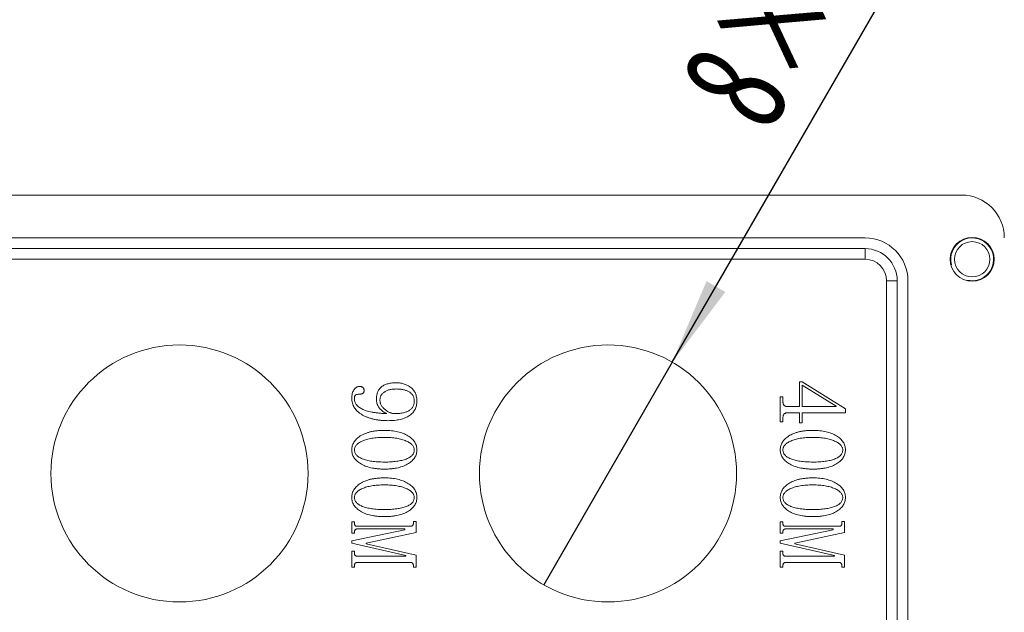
# Model space of a CAD drawing. Header units: millimetres. Extents: x -8 to 1027, y -4 to 297.
# Tile 11 of 15: x 160 to 206, y 185 to 212. Entities that reach past the tile are written whole.
import ezdxf

# ---------------------------------------------------------------- set-up
doc = ezdxf.new("R2010")
doc.units = ezdxf.units.MM
doc.layers.add('10', color=7, linetype='Continuous')
doc.styles.add('SLDTEXTSTYLE0', font='TXT', dxfattribs={"width": 0.7})
doc.styles.add('SLDTEXTSTYLE1', font='TXT', dxfattribs={"width": 0.7, "bigfont": 'bigfont'})
doc.dimstyles.new('SLDDIMSTYLE1', dxfattribs={"dimtxt": 5, "dimasz": 4.08, "dimexe": 0, "dimexo": 0.0625, "dimgap": 1.25, "dimtad": 2, "dimrnd": 1e-09, "dimzin": 12, "dimdsep": 46, "dimtxsty": 'SLDTEXTSTYLE0', "dimblk1": 'NONE', "dimsah": 1, "dimcen": 0, "dimadec": 0, "dimazin": 3, "dimtfac": 1, "dimtmove": 0, "dimatfit": 3, "dimldrblk": 'NONE', "dimfxl": 0, "dimfrac": 2, "dimtolj": 1, "dimtzin": 12, "dimarcsym": 0})

# ---------------------------------------------------------------- blocks, each defined once
blk = doc.blocks.new('_D_5')
at = {"layer": '10'}
for q in [(208.486, 228.475), (184.002, 186.067)]:
    blk.add_line((190.002, 196.459), q, dxfattribs=at)
blk.add_solid([(190.002, 196.459), (192.482, 199.738), (191.602, 200.246)], dxfattribs=at)
at = {"layer": '10', "char_height": 5, "attachment_point": 1, "rotation": 60}
for s, insert, style in [('贯\\M+190FA', (198.56, 224.11), 'SLDTEXTSTYLE1'), ('12', (196.365, 220.309), 'SLDTEXTSTYLE0'), ('%%c', (193.408, 215.229), 'SLDTEXTSTYLE0'), ('8×', (190.145, 209.536), 'SLDTEXTSTYLE0')]:
    blk.add_mtext(s, dxfattribs=dict(at, insert=insert, style=style))
blk = doc.blocks.new('_NONE')

msp = doc.modelspace()

# ---------------------------------------------------------------- linework, layer by layer
at = {"color": 7, "linetype": 'Continuous', "lineweight": 15}
for p, q in [((114.5018681, 204.2627086), (203.5018696, 204.2627086)), ((199.0018679, 202.2627082), (119.0018697, 202.2627082)), ((119.0018697, 201.7627091), (199.0018679, 201.7627091)), ((199.0018679, 201.7627091), (199.0018679, 201.2627081)), ((199.0018679, 201.2627081), (119.0018697, 201.2627081)), ((200.00187, 164.2627095), (200.00187, 200.2627079)), ((200.5018673, 200.2627079), (200.00187, 200.2627079)), ((200.5018673, 200.2627079), (200.5018673, 164.2627095)), ((201.0018683, 164.2627095), (201.0018683, 200.2627079)), ((195.947074, 195.5366817), (196.0703625, 195.5366817)), ((195.947074, 194.3859963), (195.947074, 195.5366817)), ((196.0703625, 195.5366817), (198.0840607, 194.2781194)), ((196.0703625, 195.3806451), (196.0703625, 194.3859963)), ((197.6589753, 194.4033338), (196.0703625, 195.3806451)), ((195.0429647, 194.8367667), (195.1662532, 194.8367667)), ((195.0429647, 193.6822294), (195.0429647, 194.8367667)), ((195.1662532, 194.8367667), (195.1662532, 194.6460561)), ((195.3871443, 194.3859963), (195.947074, 194.3859963)), ((195.947074, 194.0983248), (195.3871443, 194.0983248)), ((195.947074, 193.6302169), (195.947074, 194.0983248)), ((196.0703625, 194.3859963), (197.6589753, 194.3859963)), ((196.0703625, 194.0983248), (196.0703625, 193.6302169)), ((198.0840607, 194.0983248), (196.0703625, 194.0983248)), ((197.6589753, 194.3859963), (197.6589753, 194.4033338)), ((198.0840607, 194.2781194), (198.0840607, 194.0983248)), ((195.1662532, 193.6822294), (195.0429647, 193.6822294)), ((195.1662532, 193.8382651), (195.1662532, 193.6822294)), ((196.0703625, 193.6302169), (195.947074, 193.6302169)), ((175.0429651, 189.0050031), (175.1662518, 189.0050031)), ((175.0429651, 188.4701143), (175.0429651, 189.0050031)), ((175.1662518, 189.0050031), (175.1662518, 188.9529911)), ((177.9196772, 189.0223406), (178.0429656, 189.0223406)), ((177.9196772, 188.9529911), (177.9196772, 189.0223406)), ((178.0429656, 189.0223406), (178.0429656, 188.503505)), ((195.0429647, 188.4701143), (195.0429647, 189.0050031)), ((195.0429647, 189.0050031), (195.1662532, 189.0050031)), ((195.1662532, 189.0050031), (195.1662532, 188.9529911)), ((197.9196786, 188.9529911), (197.9196786, 189.0223406)), ((197.9196786, 189.0223406), (198.0429633, 189.0223406)), ((198.0429633, 189.0223406), (198.0429633, 188.503505)), ((175.0429651, 188.1130941), (177.5177072, 188.639635)), ((175.1662518, 188.4701143), (175.0429651, 188.4701143)), ((175.1662518, 188.520842), (175.1662518, 188.4701143)), ((177.5177072, 188.6736674), (175.3043092, 188.6736674)), ((175.3049518, 188.7969554), (177.780979, 188.7969554)), ((178.0429656, 188.503505), (175.7197628, 188.0109965)), ((177.5177072, 188.639635), (177.5177072, 188.6736674)), ((195.0429647, 188.1130941), (197.5177086, 188.639635)), ((195.1662532, 188.4701143), (195.0429647, 188.4701143)), ((195.1662532, 188.520842), (195.1662532, 188.4701143)), ((197.5177086, 188.6736674), (195.3043087, 188.6736674)), ((195.3049495, 188.7969554), (197.7809786, 188.7969554)), ((198.0429633, 188.503505), (195.7197643, 188.0109965)), ((197.5177086, 188.639635), (197.5177086, 188.6736674)), ((175.0429651, 188.0109965), (175.0429651, 188.1130941)), ((177.5735735, 187.4337273), (175.0429651, 188.0109965)), ((175.7197628, 188.0109965), (175.7197628, 187.9769636)), ((175.7197628, 187.9769636), (178.0429656, 187.4504227)), ((195.0429647, 188.0109965), (195.0429647, 188.1130941)), ((197.573573, 187.4337273), (195.0429647, 188.0109965)), ((195.7197643, 188.0109965), (195.7197643, 187.9769636)), ((195.7197643, 187.9769636), (198.0429633, 187.4504227)), ((175.0429651, 187.6372805), (175.1662518, 187.6372805)), ((175.0429651, 186.8866387), (175.0429651, 187.6372805)), ((175.1662518, 187.6372805), (175.1662518, 187.5525203)), ((195.0429647, 186.8866387), (195.0429647, 187.6372805)), ((195.0429647, 187.6372805), (195.1662532, 187.6372805)), ((195.1662532, 187.6372805), (195.1662532, 187.5525203)), ((175.3049518, 187.399695), (177.5735735, 187.399695)), ((177.780979, 187.1120238), (175.3049518, 187.1120238)), ((177.5735735, 187.399695), (177.5735735, 187.4337273)), ((178.0429656, 187.4504227), (178.0429656, 186.8866387)), ((195.3049495, 187.399695), (197.573573, 187.399695)), ((197.7809786, 187.1120238), (195.3049495, 187.1120238)), ((197.573573, 187.399695), (197.573573, 187.4337273)), ((198.0429633, 187.4504227), (198.0429633, 186.8866387)), ((175.1662518, 186.8866387), (175.0429651, 186.8866387)), ((175.1662518, 186.9559877), (175.1662518, 186.8866387)), ((177.9196772, 186.8866387), (177.9196772, 186.9559877)), ((178.0429656, 186.8866387), (177.9196772, 186.8866387)), ((195.1662532, 186.8866387), (195.0429647, 186.8866387)), ((195.1662532, 186.9559877), (195.1662532, 186.8866387)), ((197.9196786, 186.8866387), (197.9196786, 186.9559877)), ((198.0429633, 186.8866387), (197.9196786, 186.8866387))]:
    msp.add_line(p, q, dxfattribs=at)
for centre, radius in [((204.0018688, 201.2627087), 1.025), ((204.0018688, 201.2627087), 0.825), ((167.0018688, 191.2627087), 6), ((187.0018688, 191.2627087), 6)]:
    msp.add_circle(centre, radius, dxfattribs=at)
for centre, radius in [((203.5018688, 202.2627087), 2), ((199.0018688, 200.2627087), 2), ((199.0018688, 200.2627087), 1.5), ((199.0018688, 200.2627087), 1)]:
    msp.add_arc(centre, radius, 0, 90, dxfattribs=at)
at = {"color": 7, "linetype": 'Continuous', "lineweight": 0}
msp.add_arc((204.0018688, 201.2627087), 1, 255, 195, dxfattribs=at)
at = {"color": 7, "linetype": 'Continuous', "lineweight": 15}
for points, knots in [([(175.0429647, 194.785397), (175.0441022, 194.8212383), (175.0463131, 194.8909022), (175.0662027, 194.9913496), (175.0976289, 195.0844927), (175.134548, 195.1554548), (175.1696853, 195.2066077), (175.1983092, 195.2397977), (175.2291489, 195.2682998), (175.2621918, 195.291274), (175.2977618, 195.30894), (175.3350521, 195.3218285), (175.3746088, 195.3297868), (175.4016608, 195.3307253), (175.4153962, 195.3312018)], [0, 0, 0, 0, 0.1466422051, 0.2850252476, 0.4175229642, 0.5480784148, 0.6110543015, 0.6713310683, 0.7271679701, 0.7826044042, 0.8355237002, 0.8892998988, 0.9437928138, 1, 1, 1, 1]), ([(175.4153962, 195.3312018), (175.4267936, 195.3307594), (175.4496848, 195.3298709), (175.4838912, 195.3208057), (175.51766, 195.3065443), (175.5510671, 195.2878137), (175.5813567, 195.2623413), (175.6041745, 195.2276235), (175.6156944, 195.1844176), (175.6174023, 195.1536063), (175.6183072, 195.1372806)], [0, 0, 0, 0, 0.1081841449, 0.2172835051, 0.3340854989, 0.4562786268, 0.5803559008, 0.7068144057, 0.8446531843, 1, 1, 1, 1]), ([(176.1936497, 194.7423748), (176.1941666, 194.7702373), (176.1951764, 194.8246645), (176.2059829, 194.9041344), (176.2222637, 194.9795305), (176.2460761, 195.0506491), (176.2772951, 195.1171761), (176.3145246, 195.1797146), (176.3585065, 195.2379992), (176.4095502, 195.29167), (176.4682645, 195.3402963), (176.5357677, 195.3820726), (176.6116304, 195.4175471), (176.6959319, 195.4460226), (176.7883289, 195.4684742), (176.889049, 195.4842467), (176.9980413, 195.4938862), (177.0735518, 195.4950069), (177.1125281, 195.4955854)], [0, 0, 0, 0, 0.0616456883, 0.1204199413, 0.1772124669, 0.2322052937, 0.2860511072, 0.3396042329, 0.3930545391, 0.447350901, 0.5032287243, 0.5613421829, 0.6226024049, 0.6882366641, 0.7579968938, 0.8328602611, 0.9137272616, 1, 1, 1, 1]), ([(177.1125281, 195.4955854), (177.1465954, 195.4951169), (177.2134171, 195.4941981), (177.3112336, 195.4826165), (177.4049115, 195.4655872), (177.4941557, 195.4413332), (177.5790259, 195.4096329), (177.6593663, 195.370761), (177.7363301, 195.3262339), (177.8071041, 195.2733622), (177.8725159, 195.2153138), (177.9293151, 195.1501771), (177.9768613, 195.0789351), (178.0169688, 195.0023779), (178.0465141, 194.9192075), (178.0686388, 194.8306622), (178.0814862, 194.7361142), (178.0831861, 194.671138), (178.0840606, 194.6377087)], [0, 0, 0, 0, 0.0699095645, 0.1371248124, 0.2019426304, 0.2652699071, 0.3267354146, 0.3876691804, 0.4483424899, 0.5089903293, 0.5687350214, 0.6276053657, 0.6858672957, 0.7442434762, 0.8045800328, 0.8666132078, 0.9313743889, 1, 1, 1, 1]), ([(175.1996428, 194.9112532), (175.1942241, 194.9037821), (175.1814178, 194.8861255), (175.1738567, 194.8498485), (175.1669409, 194.8073138), (175.1664885, 194.7764601), (175.1662524, 194.7603542)], [0, 0, 0, 0, 0.1745439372, 0.4125024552, 0.6933226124, 1, 1, 1, 1]), ([(175.367237, 194.9613388), (175.3469988, 194.9609544), (175.309875, 194.9602492), (175.2612952, 194.9470147), (175.2250278, 194.9309342), (175.2071755, 194.9170933), (175.1996428, 194.9112532)], [0, 0, 0, 0, 0.3387909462, 0.6214576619, 0.8402744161, 1, 1, 1, 1]), ([(175.6183072, 195.1372806), (175.6176361, 195.1211058), (175.6163788, 195.0908044), (175.6021324, 195.0493212), (175.5773622, 195.016356), (175.5423343, 194.9951684), (175.5030883, 194.9802703), (175.4605474, 194.9696498), (175.4150303, 194.9619488), (175.3835396, 194.9615469), (175.367237, 194.9613388)], [0, 0, 0, 0, 0.1383468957, 0.259175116, 0.3704853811, 0.4845939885, 0.6049887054, 0.7301637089, 0.8603064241, 1, 1, 1, 1]), ([(177.1337182, 195.2079142), (177.1031018, 195.207323), (177.0435141, 195.2061725), (176.9568265, 195.2001078), (176.8759527, 195.1886015), (176.8006513, 195.1724284), (176.7309683, 195.1522363), (176.6666451, 195.1273532), (176.6087808, 195.096669), (176.5558003, 195.0631711), (176.5098478, 195.0248171), (176.468818, 194.9851985), (176.4344471, 194.942529), (176.406658, 194.8970987), (176.384637, 194.849537), (176.3690489, 194.799475), (176.3599664, 194.7469869), (176.3586851, 194.71116), (176.3580332, 194.6929313)], [0, 0, 0, 0, 0.0882376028, 0.1717344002, 0.2502408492, 0.3234330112, 0.3935021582, 0.4591332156, 0.5217594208, 0.5819824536, 0.6393983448, 0.6939184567, 0.7461287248, 0.7968006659, 0.8470314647, 0.8967789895, 0.9474809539, 1, 1, 1, 1]), ([(177.960773, 194.6409193), (177.9600443, 194.6645114), (177.9586318, 194.7102488), (177.9473941, 194.7764102), (177.9296593, 194.8381011), (177.9037706, 194.8949014), (177.8707727, 194.9468418), (177.8302777, 194.9937102), (177.7824794, 195.0355509), (177.7274952, 195.0719635), (177.667088, 195.1034708), (177.6030258, 195.1322546), (177.5342938, 195.1546497), (177.4623814, 195.1753523), (177.3857464, 195.1893876), (177.3054369, 195.2005261), (177.2209396, 195.2070022), (177.1632666, 195.2076052), (177.1337182, 195.2079142)], [0, 0, 0, 0, 0.0625698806, 0.1213022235, 0.1775544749, 0.2324572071, 0.2863428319, 0.3403092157, 0.396250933, 0.4543787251, 0.5148511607, 0.5769033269, 0.6404858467, 0.7064905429, 0.7753301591, 0.8469803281, 0.9216012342, 1, 1, 1, 1]), ([(176.7285384, 193.7284621), (176.6690154, 193.729372), (176.5523961, 193.7311546), (176.3814387, 193.7437255), (176.218354, 193.7664999), (176.0630415, 193.7970191), (175.9154758, 193.8359145), (175.7760175, 193.8843722), (175.6442204, 193.9412741), (175.5213924, 194.0069437), (175.4097497, 194.0800566), (175.3119216, 194.1605604), (175.228616, 194.2477603), (175.1604841, 194.3420446), (175.1077197, 194.4435403), (175.0705143, 194.5517279), (175.047288, 194.6664771), (175.0444239, 194.7452603), (175.0429647, 194.785397)], [0, 0, 0, 0, 0.0807268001, 0.1581624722, 0.2323058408, 0.3039251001, 0.3727200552, 0.4390954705, 0.5039717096, 0.5672214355, 0.627767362, 0.6846720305, 0.7386765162, 0.7908815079, 0.8419077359, 0.893227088, 0.9456037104, 1, 1, 1, 1]), ([(175.1662524, 194.7603542), (175.1674553, 194.7358749), (175.1698347, 194.6874566), (175.1860685, 194.6165243), (175.2143393, 194.5498677), (175.2527584, 194.4864334), (175.3028966, 194.427537), (175.3632454, 194.3715903), (175.4353162, 194.3208488), (175.5174556, 194.2718657), (175.6132463, 194.2281342), (175.7231157, 194.1894372), (175.8479043, 194.155668), (175.9871151, 194.1266346), (176.1409204, 194.101551), (176.3093767, 194.0822126), (176.4924666, 194.0666935), (176.6195656, 194.0604625), (176.6855161, 194.0572292)], [0, 0, 0, 0, 0.0401491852, 0.079412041, 0.1185994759, 0.1584605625, 0.2005815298, 0.2450541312, 0.2930923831, 0.3448759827, 0.4017411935, 0.4654837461, 0.5357533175, 0.6136335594, 0.6986547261, 0.7912828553, 0.8916986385, 1, 1, 1, 1]), ([(176.6855161, 194.0572292), (176.6514637, 194.0724212), (176.5839685, 194.1025332), (176.4912628, 194.1625249), (176.4069754, 194.2323343), (176.3444939, 194.2990379), (176.3009579, 194.3579717), (176.2716923, 194.4046716), (176.2481794, 194.454716), (176.2278863, 194.5069258), (176.2126922, 194.5620436), (176.2019285, 194.619838), (176.1943552, 194.680103), (176.1938876, 194.7213745), (176.1936497, 194.7423748)], [0, 0, 0, 0, 0.1242183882, 0.2462134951, 0.366872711, 0.4886189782, 0.5498750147, 0.6110977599, 0.672086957, 0.7340050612, 0.7977483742, 0.8624362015, 0.9300028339, 1, 1, 1, 1]), ([(176.3580332, 194.6929313), (176.358822, 194.6717005), (176.3603783, 194.629811), (176.3713521, 194.5679182), (176.3911036, 194.5086131), (176.4174667, 194.4512543), (176.4512183, 194.3958362), (176.4935178, 194.3434712), (176.5423287, 194.2922993), (176.59843, 194.2454199), (176.6570986, 194.2018739), (176.715927, 194.1632301), (176.7739377, 194.1309339), (176.8307039, 194.1046291), (176.8859718, 194.082808), (176.9406663, 194.0680046), (176.994537, 194.0594544), (177.0300941, 194.0579654), (177.0476736, 194.0572292)], [0, 0, 0, 0, 0.0623004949, 0.1229222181, 0.1837064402, 0.2452582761, 0.3078494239, 0.3735769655, 0.4424355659, 0.5150644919, 0.5878047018, 0.6567978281, 0.7214693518, 0.7824512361, 0.8403122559, 0.8956247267, 0.9483964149, 1, 1, 1, 1]), ([(178.0840606, 194.6377087), (178.0832328, 194.6029583), (178.081608, 194.5347469), (178.0641762, 194.4356861), (178.0375728, 194.3423413), (177.9991681, 194.2550249), (177.9492351, 194.1739999), (177.8892592, 194.0981495), (177.8176697, 194.0291315), (177.7357465, 193.966203), (177.6437377, 193.909636), (177.541637, 193.8609042), (177.429849, 193.8197283), (177.3083101, 193.7868899), (177.1772451, 193.7606034), (177.0363919, 193.741289), (176.885593, 193.730766), (176.7818501, 193.7292442), (176.7285384, 193.7284621)], [0, 0, 0, 0, 0.0566661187, 0.1112297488, 0.1636345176, 0.2147863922, 0.26637545, 0.3185912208, 0.372203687, 0.4282471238, 0.4869082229, 0.5481618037, 0.6126052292, 0.6810888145, 0.7534419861, 0.8306674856, 0.9129828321, 1, 1, 1, 1]), ([(177.0476736, 194.0572292), (177.0812889, 194.0575316), (177.1468725, 194.0581214), (177.242678, 194.0646637), (177.3333771, 194.0753803), (177.418898, 194.0908149), (177.4994607, 194.1102227), (177.5754117, 194.1326071), (177.6454861, 194.1614427), (177.7107274, 194.1929597), (177.7694198, 194.2300719), (177.8207074, 194.2727098), (177.8644047, 194.3207359), (177.9000868, 194.3743707), (177.9269266, 194.433765), (177.947263, 194.497878), (177.958661, 194.5677406), (177.9600552, 194.6160507), (177.960773, 194.6409193)], [0, 0, 0, 0, 0.0824057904, 0.1607741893, 0.235304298, 0.3062275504, 0.3736880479, 0.4384300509, 0.5001159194, 0.5592581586, 0.6158884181, 0.66991037, 0.7222966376, 0.774548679, 0.8271448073, 0.8815857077, 0.9390439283, 1, 1, 1, 1]), ([(195.1662524, 194.6460563), (195.1667634, 194.6246059), (195.1677201, 194.5844531), (195.177253, 194.5291252), (195.1920167, 194.4826797), (195.2149667, 194.4454411), (195.2467938, 194.4180612), (195.2864352, 194.3992423), (195.3340697, 194.3877764), (195.3686642, 194.3866161), (195.3871428, 194.3859964)], [0, 0, 0, 0, 0.162508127, 0.3041980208, 0.424303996, 0.5301141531, 0.6313437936, 0.7380464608, 0.8600780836, 1, 1, 1, 1]), ([(195.3871428, 194.0983251), (195.3686634, 194.0975121), (195.3339736, 194.0959858), (195.285779, 194.0835283), (195.2462584, 194.0609078), (195.2151891, 194.029752), (195.1926827, 193.9908164), (195.1775684, 193.9453339), (195.1678395, 193.8938983), (195.1667972, 193.8573628), (195.1662524, 193.8382652)], [0, 0, 0, 0, 0.1417455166, 0.2660870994, 0.3779524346, 0.4871441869, 0.5998387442, 0.7198509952, 0.8535628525, 1, 1, 1, 1]), ([(175.0429647, 192.363308), (175.04418, 192.3950892), (175.0465746, 192.4577118), (175.0662439, 192.5494405), (175.0965508, 192.6377067), (175.142342, 192.7208633), (175.1980669, 192.8013566), (175.2681386, 192.8764613), (175.3492115, 192.9488191), (175.4432639, 193.0157747), (175.548225, 193.0775137), (175.6646378, 193.1305356), (175.7908604, 193.1761633), (175.9274064, 193.213393), (176.0743614, 193.2411017), (176.2313017, 193.2613472), (176.3984705, 193.2747148), (176.5134001, 193.2758325), (176.5725024, 193.2764073)], [0, 0, 0, 0, 0.0482731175, 0.0951188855, 0.1420527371, 0.1896609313, 0.238955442, 0.2905519, 0.3454132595, 0.4039368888, 0.4657784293, 0.5302829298, 0.5981227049, 0.6696487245, 0.7452152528, 0.8252995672, 0.9101607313, 1, 1, 1, 1]), ([(176.5725024, 193.2764073), (176.6275351, 193.2757586), (176.7351742, 193.2744897), (176.8925139, 193.2619415), (177.0419419, 193.2421874), (177.1832734, 193.2151293), (177.3161793, 193.1787899), (177.4412031, 193.1355947), (177.5578448, 193.0831635), (177.6659714, 193.0241565), (177.7633586, 192.9583312), (177.8488775, 192.887651), (177.9214902, 192.8121738), (177.9815393, 192.7321005), (178.027727, 192.6466044), (178.0596508, 192.5561922), (178.0807899, 192.461455), (178.0829583, 192.3963859), (178.0840606, 192.363308)], [0, 0, 0, 0, 0.0844441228, 0.1651650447, 0.2420513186, 0.3156858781, 0.3858099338, 0.4533377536, 0.5184759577, 0.581840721, 0.6421545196, 0.6985969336, 0.751800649, 0.8025196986, 0.8517543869, 0.9002782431, 0.9493064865, 1, 1, 1, 1]), ([(195.0429647, 192.363308), (195.04418, 192.3950892), (195.0465746, 192.4577118), (195.0662439, 192.5494405), (195.0965508, 192.6377067), (195.142342, 192.7208633), (195.1980669, 192.8013566), (195.2681386, 192.8764613), (195.3492115, 192.9488191), (195.4432639, 193.0157747), (195.548225, 193.0775137), (195.6646378, 193.1305356), (195.7908604, 193.1761633), (195.9274064, 193.213393), (196.0743614, 193.2411017), (196.2313017, 193.2613472), (196.3984705, 193.2747148), (196.5134001, 193.2758325), (196.5725024, 193.2764073)], [0, 0, 0, 0, 0.0482731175, 0.0951188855, 0.1420527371, 0.1896609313, 0.238955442, 0.2905519, 0.3454132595, 0.4039368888, 0.4657784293, 0.5302829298, 0.5981227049, 0.6696487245, 0.7452152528, 0.8252995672, 0.9101607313, 1, 1, 1, 1]), ([(196.5725024, 193.2764073), (196.6275351, 193.2757586), (196.7351742, 193.2744897), (196.8925139, 193.2619415), (197.0419419, 193.2421874), (197.1832734, 193.2151293), (197.3161793, 193.1787899), (197.4412031, 193.1355947), (197.5578448, 193.0831635), (197.6659714, 193.0241565), (197.7633586, 192.9583312), (197.8488775, 192.887651), (197.9214902, 192.8121738), (197.9815393, 192.7321005), (198.027727, 192.6466044), (198.0596508, 192.5561922), (198.0807899, 192.461455), (198.0829583, 192.3963859), (198.0840606, 192.363308)], [0, 0, 0, 0, 0.0844441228, 0.1651650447, 0.2420513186, 0.3156858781, 0.3858099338, 0.4533377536, 0.5184759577, 0.581840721, 0.6421545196, 0.6985969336, 0.751800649, 0.8025196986, 0.8517543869, 0.9002782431, 0.9493064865, 1, 1, 1, 1]), ([(176.5725024, 192.9476402), (176.5183426, 192.9471545), (176.4131758, 192.9462115), (176.2599746, 192.9387267), (176.1163089, 192.9249657), (175.9817937, 192.9076969), (175.8568911, 192.8837029), (175.7408948, 192.8552826), (175.634376, 192.8205591), (175.5373423, 192.7816168), (175.4506064, 192.7390082), (175.3753449, 192.6929936), (175.311444, 192.6445542), (175.2587146, 192.5938728), (175.2173523, 192.5401221), (175.1880569, 192.4836291), (175.169437, 192.4243975), (175.1673194, 192.3837757), (175.1662524, 192.363308)], [0, 0, 0, 0, 0.09869323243, 0.19164140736, 0.2793941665, 0.36164148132, 0.43867375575, 0.51104225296, 0.57912907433, 0.64264983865, 0.70143387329, 0.7550176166, 0.80315120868, 0.84728299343, 0.88792615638, 0.92613047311, 0.96277999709, 1, 1, 1, 1]), ([(177.960773, 192.363308), (177.9597598, 192.38379), (177.9577458, 192.4245028), (177.9382467, 192.4836725), (177.908347, 192.5401385), (177.8663126, 192.5940705), (177.8122108, 192.6447245), (177.7464474, 192.6929489), (177.6693092, 192.7390074), (177.5808159, 192.7814754), (177.4827171, 192.8203389), (177.3762457, 192.8551208), (177.2615571, 192.8835764), (177.1392401, 192.9076149), (177.0087891, 192.924863), (176.8704863, 192.9387272), (176.7241263, 192.9461829), (176.6238797, 192.9471464), (176.5725024, 192.9476402)], [0, 0, 0, 0, 0.03768216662, 0.07490216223, 0.11376386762, 0.15515164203, 0.20040016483, 0.25007742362, 0.305338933, 0.36591634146, 0.4309587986, 0.49989105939, 0.57239222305, 0.64883000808, 0.7297508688, 0.81505544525, 0.90521413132, 1, 1, 1, 1]), ([(196.5725024, 192.9476402), (196.5183426, 192.9471545), (196.4131758, 192.9462115), (196.2599746, 192.9387267), (196.1163089, 192.9249657), (195.9817937, 192.9076969), (195.8568911, 192.8837029), (195.7408948, 192.8552826), (195.634376, 192.8205591), (195.5373423, 192.7816168), (195.4506064, 192.7390082), (195.3753449, 192.6929936), (195.311444, 192.6445542), (195.2587146, 192.5938728), (195.2173523, 192.5401221), (195.1880569, 192.4836291), (195.169437, 192.4243975), (195.1673194, 192.3837757), (195.1662524, 192.363308)], [0, 0, 0, 0, 0.0986932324, 0.1916414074, 0.2793941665, 0.3616414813, 0.4386737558, 0.511042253, 0.5791290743, 0.6426498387, 0.7014338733, 0.7550176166, 0.8031512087, 0.8472829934, 0.8879261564, 0.9261304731, 0.9627799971, 1, 1, 1, 1]), ([(197.960773, 192.363308), (197.9597598, 192.38379), (197.9577458, 192.4245028), (197.9382467, 192.4836725), (197.908347, 192.5401385), (197.8663126, 192.5940705), (197.8122108, 192.6447245), (197.7464474, 192.6929489), (197.6693092, 192.7390074), (197.5808159, 192.7814754), (197.4827171, 192.8203389), (197.3762457, 192.8551208), (197.2615571, 192.8835764), (197.1392401, 192.9076149), (197.0087891, 192.924863), (196.8704863, 192.9387272), (196.7241263, 192.9461829), (196.6238797, 192.9471464), (196.5725024, 192.9476402)], [0, 0, 0, 0, 0.0376821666, 0.0749021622, 0.1137638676, 0.155151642, 0.2004001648, 0.2500774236, 0.305338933, 0.3659163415, 0.4309587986, 0.4998910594, 0.572392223, 0.6488300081, 0.7297508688, 0.8150554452, 0.9052141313, 1, 1, 1, 1]), ([(176.5725024, 191.4681881), (176.514687, 191.4688218), (176.4021304, 191.4700555), (176.2379595, 191.482675), (176.0833471, 191.5021559), (175.9380318, 191.5295702), (175.8023873, 191.565403), (175.6759648, 191.609182), (175.5586001, 191.6599665), (175.4522784, 191.7200067), (175.356454, 191.7848489), (175.2732395, 191.8552873), (175.2014719, 191.9289037), (175.1440773, 192.0081953), (175.0980815, 192.0906583), (175.0666979, 192.1781188), (175.0464936, 192.2692764), (175.0441495, 192.3317368), (175.0429647, 192.363308)], [0, 0, 0, 0, 0.088478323, 0.1722521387, 0.251858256, 0.3269060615, 0.3984263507, 0.4663939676, 0.531526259, 0.5938638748, 0.6530211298, 0.708350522, 0.7604868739, 0.809961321, 0.8577574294, 0.9045010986, 0.9517290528, 1, 1, 1, 1]), ([(175.1662524, 192.363308), (175.1673266, 192.3417785), (175.1694575, 192.2990715), (175.1878065, 192.2370166), (175.2167904, 192.1784713), (175.2588266, 192.1244944), (175.3109236, 192.0736992), (175.3752287, 192.0272053), (175.4508199, 191.9845269), (175.5373751, 191.9449967), (175.6344241, 191.9097669), (175.7413474, 191.8803465), (175.8568446, 191.8534197), (175.9820671, 191.8338084), (176.1162645, 191.8166527), (176.2600715, 191.8057018), (176.4131805, 191.7984287), (176.5183407, 191.7974562), (176.5725024, 191.7969553)], [0, 0, 0, 0, 0.0391713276, 0.0777021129, 0.1169588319, 0.1576117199, 0.2017540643, 0.2491969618, 0.3017974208, 0.3597546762, 0.4224514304, 0.4897598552, 0.5617830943, 0.6384922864, 0.7206593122, 0.8083315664, 0.9012831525, 1, 1, 1, 1]), ([(176.5725024, 191.7969553), (176.6238828, 191.7971812), (176.7241275, 191.7976221), (176.8703648, 191.8052069), (177.0087601, 191.8157026), (177.1390234, 191.8310208), (177.2614116, 191.850742), (177.375762, 191.8753014), (177.4826023, 191.9029556), (177.5807117, 191.9361763), (177.6690669, 191.9736869), (177.7471254, 192.0148066), (177.8124117, 192.0621383), (177.866898, 192.112816), (177.9088706, 192.1689753), (177.9388361, 192.2296452), (177.9578059, 192.2949713), (177.959773, 192.3402766), (177.960773, 192.363308)], [0, 0, 0, 0, 0.0943410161, 0.1840622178, 0.2688332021, 0.349179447, 0.424847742, 0.4963884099, 0.5638889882, 0.6274050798, 0.6863963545, 0.7400381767, 0.789020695, 0.8340595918, 0.8761955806, 0.9169770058, 0.9577944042, 1, 1, 1, 1]), ([(178.0840606, 192.363308), (178.0827977, 192.3317552), (178.0803009, 192.2693753), (178.0612523, 192.1779909), (178.0293038, 192.0910142), (177.9850669, 192.0081755), (177.9287648, 191.9291816), (177.8590251, 191.85505), (177.7770716, 191.7850911), (177.6831924, 191.7199448), (177.5788658, 191.6601703), (177.4636316, 191.6088742), (177.3387574, 191.5654571), (177.204226, 191.5294598), (177.0599351, 191.5022356), (176.9061993, 191.4826166), (176.74266, 191.4700495), (176.6303175, 191.4688206), (176.5725024, 191.4681881)], [0, 0, 0, 0, 0.04862818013, 0.09613806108, 0.14322766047, 0.1910642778, 0.24051871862, 0.29236145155, 0.347597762, 0.4063784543, 0.4683154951, 0.53272343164, 0.60057077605, 0.67198256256, 0.74726161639, 0.82680222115, 0.91086688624, 1, 1, 1, 1]), ([(196.5725024, 191.4681881), (196.514687, 191.4688218), (196.4021304, 191.4700555), (196.2379595, 191.482675), (196.0833471, 191.5021559), (195.9380318, 191.5295702), (195.8023873, 191.565403), (195.6759648, 191.609182), (195.5586001, 191.6599665), (195.4522784, 191.7200067), (195.356454, 191.7848489), (195.2732395, 191.8552873), (195.2014719, 191.9289037), (195.1440773, 192.0081953), (195.0980815, 192.0906583), (195.0666979, 192.1781188), (195.0464936, 192.2692764), (195.0441495, 192.3317368), (195.0429647, 192.363308)], [0, 0, 0, 0, 0.088478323, 0.1722521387, 0.251858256, 0.3269060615, 0.3984263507, 0.4663939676, 0.531526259, 0.5938638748, 0.6530211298, 0.708350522, 0.7604868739, 0.809961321, 0.8577574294, 0.9045010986, 0.9517290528, 1, 1, 1, 1]), ([(195.1662524, 192.363308), (195.1673266, 192.3417785), (195.1694575, 192.2990715), (195.1878065, 192.2370166), (195.2167904, 192.1784713), (195.2588266, 192.1244944), (195.3109236, 192.0736992), (195.3752287, 192.0272053), (195.4508199, 191.9845269), (195.5373751, 191.9449967), (195.6344241, 191.9097669), (195.7413474, 191.8803465), (195.8568446, 191.8534197), (195.9820671, 191.8338084), (196.1162645, 191.8166527), (196.2600715, 191.8057018), (196.4131805, 191.7984287), (196.5183407, 191.7974562), (196.5725024, 191.7969553)], [0, 0, 0, 0, 0.0391713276, 0.0777021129, 0.1169588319, 0.1576117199, 0.2017540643, 0.2491969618, 0.3017974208, 0.3597546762, 0.4224514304, 0.4897598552, 0.5617830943, 0.6384922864, 0.7206593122, 0.8083315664, 0.9012831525, 1, 1, 1, 1]), ([(196.5725024, 191.7969553), (196.6238828, 191.7971812), (196.7241275, 191.7976221), (196.8703648, 191.8052069), (197.0087601, 191.8157026), (197.1390234, 191.8310208), (197.2614116, 191.850742), (197.375762, 191.8753014), (197.4826023, 191.9029556), (197.5807117, 191.9361763), (197.6690669, 191.9736869), (197.7471254, 192.0148066), (197.8124117, 192.0621383), (197.866898, 192.112816), (197.9088706, 192.1689753), (197.9388361, 192.2296452), (197.9578059, 192.2949713), (197.959773, 192.3402766), (197.960773, 192.363308)], [0, 0, 0, 0, 0.09434101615, 0.1840622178, 0.26883320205, 0.34917944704, 0.42484774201, 0.49638840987, 0.56388898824, 0.62740507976, 0.68639635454, 0.74003817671, 0.789020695, 0.83405959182, 0.87619558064, 0.91697700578, 0.95779440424, 1, 1, 1, 1]), ([(198.0840606, 192.363308), (198.0827977, 192.3317552), (198.0803009, 192.2693753), (198.0612523, 192.1779909), (198.0293038, 192.0910142), (197.9850669, 192.0081755), (197.9287648, 191.9291816), (197.8590251, 191.85505), (197.7770716, 191.7850911), (197.6831924, 191.7199448), (197.5788658, 191.6601703), (197.4636316, 191.6088742), (197.3387574, 191.5654571), (197.204226, 191.5294598), (197.0599351, 191.5022356), (196.9061993, 191.4826166), (196.74266, 191.4700495), (196.6303175, 191.4688206), (196.5725024, 191.4681881)], [0, 0, 0, 0, 0.04862818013, 0.09613806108, 0.14322766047, 0.1910642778, 0.24051871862, 0.29236145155, 0.347597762, 0.4063784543, 0.4683154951, 0.53272343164, 0.60057077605, 0.67198256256, 0.74726161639, 0.82680222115, 0.91086688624, 1, 1, 1, 1]), ([(175.0429647, 190.1441299), (175.04418, 190.1759111), (175.0465746, 190.2385338), (175.0662439, 190.3302624), (175.0965508, 190.4185286), (175.142342, 190.5016852), (175.1980669, 190.5821785), (175.2681386, 190.6572832), (175.3492115, 190.729641), (175.4432639, 190.7965966), (175.548225, 190.8583356), (175.6646378, 190.9113575), (175.7908604, 190.9569852), (175.9274064, 190.9942149), (176.0743614, 191.0219236), (176.2313017, 191.0421691), (176.3984705, 191.0555367), (176.5134001, 191.0566544), (176.5725024, 191.0572292)], [0, 0, 0, 0, 0.0482731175, 0.0951188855, 0.1420527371, 0.1896609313, 0.238955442, 0.2905519, 0.3454132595, 0.4039368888, 0.4657784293, 0.5302829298, 0.5981227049, 0.6696487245, 0.7452152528, 0.8252995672, 0.9101607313, 1, 1, 1, 1]), ([(176.5725024, 191.0572292), (176.6275351, 191.0565805), (176.7351742, 191.0553116), (176.8925139, 191.0427635), (177.0419419, 191.0230093), (177.1832734, 190.9959512), (177.3161793, 190.9596118), (177.4412031, 190.9164167), (177.5578448, 190.8639854), (177.6659714, 190.8049784), (177.7633586, 190.7391531), (177.8488775, 190.6684729), (177.9214902, 190.5929957), (177.9815393, 190.5129224), (178.027727, 190.4274263), (178.0596508, 190.3370141), (178.0807899, 190.242277), (178.0829583, 190.1772078), (178.0840606, 190.1441299)], [0, 0, 0, 0, 0.0844441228, 0.1651650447, 0.2420513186, 0.3156858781, 0.3858099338, 0.4533377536, 0.5184759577, 0.581840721, 0.6421545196, 0.6985969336, 0.751800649, 0.8025196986, 0.8517543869, 0.9002782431, 0.9493064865, 1, 1, 1, 1]), ([(195.0429647, 190.1441299), (195.04418, 190.1759111), (195.0465746, 190.2385338), (195.0662439, 190.3302624), (195.0965508, 190.4185286), (195.142342, 190.5016852), (195.1980669, 190.5821785), (195.2681386, 190.6572832), (195.3492115, 190.729641), (195.4432639, 190.7965966), (195.548225, 190.8583356), (195.6646378, 190.9113575), (195.7908604, 190.9569852), (195.9274064, 190.9942149), (196.0743614, 191.0219236), (196.2313017, 191.0421691), (196.3984705, 191.0555367), (196.5134001, 191.0566544), (196.5725024, 191.0572292)], [0, 0, 0, 0, 0.0482731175, 0.0951188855, 0.1420527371, 0.1896609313, 0.238955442, 0.2905519, 0.3454132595, 0.4039368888, 0.4657784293, 0.5302829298, 0.5981227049, 0.6696487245, 0.7452152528, 0.8252995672, 0.9101607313, 1, 1, 1, 1]), ([(196.5725024, 191.0572292), (196.6275351, 191.0565805), (196.7351742, 191.0553116), (196.8925139, 191.0427635), (197.0419419, 191.0230093), (197.1832734, 190.9959512), (197.3161793, 190.9596118), (197.4412031, 190.9164167), (197.5578448, 190.8639854), (197.6659714, 190.8049784), (197.7633586, 190.7391531), (197.8488775, 190.6684729), (197.9214902, 190.5929957), (197.9815393, 190.5129224), (198.027727, 190.4274263), (198.0596508, 190.3370141), (198.0807899, 190.242277), (198.0829583, 190.1772078), (198.0840606, 190.1441299)], [0, 0, 0, 0, 0.0844441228, 0.1651650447, 0.2420513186, 0.3156858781, 0.3858099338, 0.4533377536, 0.5184759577, 0.581840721, 0.6421545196, 0.6985969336, 0.751800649, 0.8025196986, 0.8517543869, 0.9002782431, 0.9493064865, 1, 1, 1, 1]), ([(176.5725024, 190.7284621), (176.5183426, 190.7279764), (176.4131758, 190.7270334), (176.2599746, 190.7195486), (176.1163089, 190.7057876), (175.9817937, 190.6885188), (175.8568911, 190.6645248), (175.7408948, 190.6361045), (175.634376, 190.601381), (175.5373423, 190.5624387), (175.4506064, 190.5198301), (175.3753449, 190.4738155), (175.311444, 190.4253761), (175.2587146, 190.3746947), (175.2173523, 190.3209441), (175.1880569, 190.264451), (175.169437, 190.2052194), (175.1673194, 190.1645976), (175.1662524, 190.1441299)], [0, 0, 0, 0, 0.09869323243, 0.19164140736, 0.2793941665, 0.36164148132, 0.43867375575, 0.51104225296, 0.57912907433, 0.64264983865, 0.70143387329, 0.7550176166, 0.80315120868, 0.84728299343, 0.88792615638, 0.92613047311, 0.96277999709, 1, 1, 1, 1]), ([(177.960773, 190.1441299), (177.9597598, 190.1646119), (177.9577458, 190.2053247), (177.9382467, 190.2644945), (177.908347, 190.3209604), (177.8663126, 190.3748925), (177.8122108, 190.4255465), (177.7464474, 190.4737708), (177.6693092, 190.5198293), (177.5808159, 190.5622973), (177.4827171, 190.6011609), (177.3762457, 190.6359427), (177.2615571, 190.6643983), (177.1392401, 190.6884368), (177.0087891, 190.7056849), (176.8704863, 190.7195491), (176.7241263, 190.7270049), (176.6238797, 190.7279683), (176.5725024, 190.7284621)], [0, 0, 0, 0, 0.03768216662, 0.07490216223, 0.11376386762, 0.15515164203, 0.20040016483, 0.25007742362, 0.305338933, 0.36591634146, 0.4309587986, 0.49989105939, 0.57239222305, 0.64883000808, 0.7297508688, 0.81505544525, 0.90521413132, 1, 1, 1, 1]), ([(196.5725024, 190.7284621), (196.5183426, 190.7279764), (196.4131758, 190.7270334), (196.2599746, 190.7195486), (196.1163089, 190.7057876), (195.9817937, 190.6885188), (195.8568911, 190.6645248), (195.7408948, 190.6361045), (195.634376, 190.601381), (195.5373423, 190.5624387), (195.4506064, 190.5198301), (195.3753449, 190.4738155), (195.311444, 190.4253761), (195.2587146, 190.3746947), (195.2173523, 190.3209441), (195.1880569, 190.264451), (195.169437, 190.2052194), (195.1673194, 190.1645976), (195.1662524, 190.1441299)], [0, 0, 0, 0, 0.0986932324, 0.1916414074, 0.2793941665, 0.3616414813, 0.4386737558, 0.511042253, 0.5791290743, 0.6426498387, 0.7014338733, 0.7550176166, 0.8031512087, 0.8472829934, 0.8879261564, 0.9261304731, 0.9627799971, 1, 1, 1, 1]), ([(197.960773, 190.1441299), (197.9597598, 190.1646119), (197.9577458, 190.2053247), (197.9382467, 190.2644945), (197.908347, 190.3209604), (197.8663126, 190.3748925), (197.8122108, 190.4255465), (197.7464474, 190.4737708), (197.6693092, 190.5198293), (197.5808159, 190.5622973), (197.4827171, 190.6011609), (197.3762457, 190.6359427), (197.2615571, 190.6643983), (197.1392401, 190.6884368), (197.0087891, 190.7056849), (196.8704863, 190.7195491), (196.7241263, 190.7270049), (196.6238797, 190.7279683), (196.5725024, 190.7284621)], [0, 0, 0, 0, 0.0376821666, 0.0749021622, 0.1137638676, 0.155151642, 0.2004001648, 0.2500774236, 0.305338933, 0.3659163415, 0.4309587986, 0.4998910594, 0.572392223, 0.6488300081, 0.7297508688, 0.8150554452, 0.9052141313, 1, 1, 1, 1]), ([(176.5725024, 189.2490101), (176.514687, 189.2496438), (176.4021304, 189.2508774), (176.2379595, 189.2634969), (176.0833471, 189.2829778), (175.9380318, 189.3103921), (175.8023873, 189.3462249), (175.6759648, 189.3900039), (175.5586001, 189.4407885), (175.4522784, 189.5008287), (175.356454, 189.5656709), (175.2732395, 189.6361092), (175.2014719, 189.7097256), (175.1440773, 189.7890172), (175.0980815, 189.8714802), (175.0666979, 189.9589407), (175.0464936, 190.0500983), (175.0441495, 190.1125587), (175.0429647, 190.1441299)], [0, 0, 0, 0, 0.088478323, 0.1722521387, 0.251858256, 0.3269060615, 0.3984263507, 0.4663939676, 0.531526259, 0.5938638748, 0.6530211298, 0.708350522, 0.7604868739, 0.809961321, 0.8577574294, 0.9045010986, 0.9517290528, 1, 1, 1, 1]), ([(175.1662524, 190.1441299), (175.1673266, 190.1226004), (175.1694575, 190.0798934), (175.1878065, 190.0178385), (175.2167904, 189.9592932), (175.2588266, 189.9053163), (175.3109236, 189.8545211), (175.3752287, 189.8080272), (175.4508199, 189.7653488), (175.5373751, 189.7258187), (175.6344241, 189.6905889), (175.7413474, 189.6611684), (175.8568446, 189.6342416), (175.9820671, 189.6146304), (176.1162645, 189.5974746), (176.2600715, 189.5865237), (176.4131805, 189.5792506), (176.5183407, 189.5782781), (176.5725024, 189.5777772)], [0, 0, 0, 0, 0.0391713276, 0.0777021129, 0.1169588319, 0.1576117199, 0.2017540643, 0.2491969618, 0.3017974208, 0.3597546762, 0.4224514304, 0.4897598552, 0.5617830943, 0.6384922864, 0.7206593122, 0.8083315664, 0.9012831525, 1, 1, 1, 1]), ([(178.0840606, 190.1441299), (178.0827977, 190.1125772), (178.0803009, 190.0501973), (178.0612523, 189.9588128), (178.0293038, 189.8718362), (177.9850669, 189.7889974), (177.9287648, 189.7100035), (177.8590251, 189.6358719), (177.7770716, 189.565913), (177.6831924, 189.5007667), (177.5788658, 189.4409922), (177.4636316, 189.3896962), (177.3387574, 189.346279), (177.204226, 189.3102817), (177.0599351, 189.2830575), (176.9061993, 189.2634385), (176.74266, 189.2508715), (176.6303175, 189.2496425), (176.5725024, 189.2490101)], [0, 0, 0, 0, 0.0486281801, 0.0961380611, 0.1432276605, 0.1910642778, 0.2405187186, 0.2923614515, 0.347597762, 0.4063784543, 0.4683154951, 0.5327234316, 0.6005707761, 0.6719825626, 0.7472616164, 0.8268022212, 0.9108668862, 1, 1, 1, 1]), ([(176.5725024, 189.5777772), (176.6238828, 189.5780032), (176.7241275, 189.5784441), (176.8703648, 189.5860288), (177.0087601, 189.5965245), (177.1390234, 189.6118427), (177.2614116, 189.631564), (177.375762, 189.6561234), (177.4826023, 189.6837775), (177.5807117, 189.7169982), (177.6690669, 189.7545088), (177.7471254, 189.7956285), (177.8124117, 189.8429602), (177.866898, 189.8936379), (177.9088706, 189.9497973), (177.9388361, 190.0104671), (177.9578059, 190.0757932), (177.959773, 190.1210985), (177.960773, 190.1441299)], [0, 0, 0, 0, 0.0943410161, 0.1840622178, 0.2688332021, 0.349179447, 0.424847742, 0.4963884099, 0.5638889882, 0.6274050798, 0.6863963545, 0.7400381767, 0.789020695, 0.8340595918, 0.8761955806, 0.9169770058, 0.9577944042, 1, 1, 1, 1]), ([(196.5725024, 189.2490101), (196.514687, 189.2496438), (196.4021304, 189.2508774), (196.2379595, 189.2634969), (196.0833471, 189.2829778), (195.9380318, 189.3103921), (195.8023873, 189.3462249), (195.6759648, 189.3900039), (195.5586001, 189.4407885), (195.4522784, 189.5008287), (195.356454, 189.5656709), (195.2732395, 189.6361092), (195.2014719, 189.7097256), (195.1440773, 189.7890172), (195.0980815, 189.8714802), (195.0666979, 189.9589407), (195.0464936, 190.0500983), (195.0441495, 190.1125587), (195.0429647, 190.1441299)], [0, 0, 0, 0, 0.088478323, 0.1722521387, 0.251858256, 0.3269060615, 0.3984263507, 0.4663939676, 0.531526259, 0.5938638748, 0.6530211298, 0.708350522, 0.7604868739, 0.809961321, 0.8577574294, 0.9045010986, 0.9517290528, 1, 1, 1, 1]), ([(195.1662524, 190.1441299), (195.1673266, 190.1226004), (195.1694575, 190.0798934), (195.1878065, 190.0178385), (195.2167904, 189.9592932), (195.2588266, 189.9053163), (195.3109236, 189.8545211), (195.3752287, 189.8080272), (195.4508199, 189.7653488), (195.5373751, 189.7258187), (195.6344241, 189.6905889), (195.7413474, 189.6611684), (195.8568446, 189.6342416), (195.9820671, 189.6146304), (196.1162645, 189.5974746), (196.2600715, 189.5865237), (196.4131805, 189.5792506), (196.5183407, 189.5782781), (196.5725024, 189.5777772)], [0, 0, 0, 0, 0.0391713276, 0.0777021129, 0.1169588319, 0.1576117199, 0.2017540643, 0.2491969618, 0.3017974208, 0.3597546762, 0.4224514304, 0.4897598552, 0.5617830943, 0.6384922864, 0.7206593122, 0.8083315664, 0.9012831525, 1, 1, 1, 1]), ([(196.5725024, 189.5777772), (196.6238828, 189.5780032), (196.7241275, 189.5784441), (196.8703648, 189.5860288), (197.0087601, 189.5965245), (197.1390234, 189.6118427), (197.2614116, 189.631564), (197.375762, 189.6561234), (197.4826023, 189.6837775), (197.5807117, 189.7169982), (197.6690669, 189.7545088), (197.7471254, 189.7956285), (197.8124117, 189.8429602), (197.866898, 189.8936379), (197.9088706, 189.9497973), (197.9388361, 190.0104671), (197.9578059, 190.0757932), (197.959773, 190.1210985), (197.960773, 190.1441299)], [0, 0, 0, 0, 0.0943410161, 0.1840622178, 0.2688332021, 0.349179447, 0.424847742, 0.4963884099, 0.5638889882, 0.6274050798, 0.6863963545, 0.7400381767, 0.789020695, 0.8340595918, 0.8761955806, 0.9169770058, 0.9577944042, 1, 1, 1, 1]), ([(198.0840606, 190.1441299), (198.0827977, 190.1125772), (198.0803009, 190.0501973), (198.0612523, 189.9588128), (198.0293038, 189.8718362), (197.9850669, 189.7889974), (197.9287648, 189.7100035), (197.8590251, 189.6358719), (197.7770716, 189.565913), (197.6831924, 189.5007667), (197.5788658, 189.4409922), (197.4636316, 189.3896962), (197.3387574, 189.346279), (197.204226, 189.3102817), (197.0599351, 189.2830575), (196.9061993, 189.2634385), (196.74266, 189.2508715), (196.6303175, 189.2496425), (196.5725024, 189.2490101)], [0, 0, 0, 0, 0.0486281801, 0.0961380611, 0.1432276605, 0.1910642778, 0.2405187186, 0.2923614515, 0.347597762, 0.4063784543, 0.4683154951, 0.5327234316, 0.6005707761, 0.6719825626, 0.7472616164, 0.8268022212, 0.9108668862, 1, 1, 1, 1]), ([(175.1662524, 188.9529912), (175.1664105, 188.9396634), (175.1667066, 188.9147131), (175.1741736, 188.8809484), (175.1836411, 188.8523879), (175.2000197, 188.8312317), (175.2199953, 188.8146377), (175.2451539, 188.8054089), (175.2734141, 188.797313), (175.2939579, 188.79708), (175.304951, 188.7969553)], [0, 0, 0, 0, 0.16496848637, 0.30882690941, 0.42827443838, 0.5345813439, 0.6366857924, 0.74626444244, 0.86422439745, 1, 1, 1, 1]), ([(177.7809784, 188.7969553), (177.7919604, 188.7971171), (177.8126917, 188.7974227), (177.8410901, 188.8051366), (177.8660453, 188.8148434), (177.8859706, 188.8311927), (177.9021149, 188.852536), (177.9127952, 188.8806975), (177.9188972, 188.9148353), (177.9194052, 188.9396914), (177.9196771, 188.9529912)], [0, 0, 0, 0, 0.135695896, 0.2561616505, 0.3632329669, 0.4652774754, 0.5715219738, 0.6918705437, 0.8351283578, 1, 1, 1, 1]), ([(195.1662524, 188.9529912), (195.1664105, 188.9396634), (195.1667066, 188.9147131), (195.1741736, 188.8809484), (195.1836411, 188.8523879), (195.2000197, 188.8312317), (195.2199953, 188.8146377), (195.2451539, 188.8054089), (195.2734141, 188.797313), (195.2939579, 188.79708), (195.304951, 188.7969553)], [0, 0, 0, 0, 0.1649684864, 0.3088269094, 0.4282744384, 0.5345813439, 0.6366857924, 0.7462644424, 0.8642243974, 1, 1, 1, 1]), ([(197.7809784, 188.7969553), (197.7919604, 188.7971171), (197.8126917, 188.7974227), (197.8410901, 188.8051366), (197.8660453, 188.8148434), (197.8859706, 188.8311927), (197.9021149, 188.852536), (197.9127952, 188.8806975), (197.9188972, 188.9148353), (197.9194052, 188.9396914), (197.9196771, 188.9529912)], [0, 0, 0, 0, 0.135695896, 0.25616165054, 0.36323296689, 0.46527747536, 0.57152197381, 0.69187054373, 0.83512835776, 1, 1, 1, 1]), ([(175.3043089, 188.6736676), (175.293562, 188.6732105), (175.2730436, 188.6723378), (175.2441184, 188.6647745), (175.219552, 188.6509937), (175.2002667, 188.631663), (175.1841774, 188.6091078), (175.174784, 188.5821012), (175.1667206, 188.5527702), (175.1664135, 188.5318263), (175.1662524, 188.5208423)], [0, 0, 0, 0, 0.1378398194, 0.26316866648, 0.38008055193, 0.49474235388, 0.6113632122, 0.73230717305, 0.85960888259, 1, 1, 1, 1]), ([(195.3043089, 188.6736676), (195.293562, 188.6732105), (195.2730436, 188.6723378), (195.2441184, 188.6647745), (195.219552, 188.6509937), (195.2002667, 188.631663), (195.1841774, 188.6091078), (195.174784, 188.5821012), (195.1667206, 188.5527702), (195.1664135, 188.5318263), (195.1662524, 188.5208423)], [0, 0, 0, 0, 0.1378398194, 0.2631686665, 0.3800805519, 0.4947423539, 0.6113632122, 0.732307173, 0.8596088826, 1, 1, 1, 1]), ([(175.1662524, 187.5525203), (175.1663753, 187.5393976), (175.1666033, 187.5150646), (175.1744024, 187.4820291), (175.1834742, 187.453964), (175.2000224, 187.4331809), (175.2203669, 187.4176327), (175.2448575, 187.4070998), (175.2735596, 187.4003673), (175.2939909, 187.3999297), (175.304951, 187.399695)], [0, 0, 0, 0, 0.16414906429, 0.30437490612, 0.42517288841, 0.53054384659, 0.63214534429, 0.744033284, 0.86268934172, 1, 1, 1, 1]), ([(195.1662524, 187.5525203), (195.1663753, 187.5393976), (195.1666033, 187.5150646), (195.1744024, 187.4820291), (195.1834742, 187.453964), (195.2000224, 187.4331809), (195.2203669, 187.4176327), (195.2448575, 187.4070998), (195.2735596, 187.4003673), (195.2939909, 187.3999297), (195.304951, 187.399695)], [0, 0, 0, 0, 0.16414906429, 0.30437490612, 0.42517288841, 0.53054384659, 0.63214534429, 0.744033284, 0.86268934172, 1, 1, 1, 1]), ([(175.304951, 187.1120238), (175.2939488, 187.1117055), (175.2732851, 187.1111077), (175.2446077, 187.1019758), (175.2194037, 187.0890102), (175.2002686, 187.0686303), (175.1843422, 187.0456646), (175.1745388, 187.0181661), (175.1668699, 186.9883008), (175.1664621, 186.9669606), (175.1662524, 186.9559878)], [0, 0, 0, 0, 0.1388021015, 0.2606883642, 0.378489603, 0.4936042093, 0.6109985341, 0.7304135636, 0.8613836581, 1, 1, 1, 1]), ([(177.9196771, 186.9559878), (177.9193714, 186.9669352), (177.9187782, 186.9881794), (177.9124167, 187.0184227), (177.9013784, 187.0454989), (177.885739, 187.0686802), (177.86659, 187.0887712), (177.8416839, 187.1022939), (177.8128061, 187.1109812), (177.7919654, 187.1116639), (177.7809784, 187.1120238)], [0, 0, 0, 0, 0.1385257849, 0.2688191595, 0.3891684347, 0.5064860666, 0.6215254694, 0.7368839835, 0.8612885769, 1, 1, 1, 1]), ([(195.304951, 187.1120238), (195.2939488, 187.1117055), (195.2732851, 187.1111077), (195.2446077, 187.1019758), (195.2194037, 187.0890102), (195.2002686, 187.0686303), (195.1843422, 187.0456646), (195.1745388, 187.0181661), (195.1668699, 186.9883008), (195.1664621, 186.9669606), (195.1662524, 186.9559878)], [0, 0, 0, 0, 0.13880210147, 0.26068836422, 0.37848960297, 0.4936042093, 0.61099853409, 0.73041356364, 0.86138365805, 1, 1, 1, 1]), ([(197.9196771, 186.9559878), (197.9193714, 186.9669352), (197.9187782, 186.9881794), (197.9124167, 187.0184227), (197.9013784, 187.0454989), (197.885739, 187.0686802), (197.86659, 187.0887712), (197.8416839, 187.1022939), (197.8128061, 187.1109812), (197.7919654, 187.1116639), (197.7809784, 187.1120238)], [0, 0, 0, 0, 0.1385257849, 0.2688191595, 0.3891684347, 0.5064860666, 0.6215254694, 0.7368839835, 0.8612885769, 1, 1, 1, 1])]:
    msp.add_open_spline(points, degree=3, knots=knots, dxfattribs=at)

# ---------------------------------------------------------------- dimensions: what is measured, and where the dimension line sits
at = {"layer": '10'}
dim = msp.add_diameter_dim_2p(p1=(184.0018688, 186.0665563), p2=(190.0018688, 196.4588611), text='8×<>贯穿', dimstyle='SLDDIMSTYLE1', dxfattribs=at)
dim.commit()
dim.dimension.update_dxf_attribs({"geometry": '_D_5', "text_midpoint": (202.2148855, 217.6124192), "dimtype": 163})

doc.saveas('drawing.dxf')
